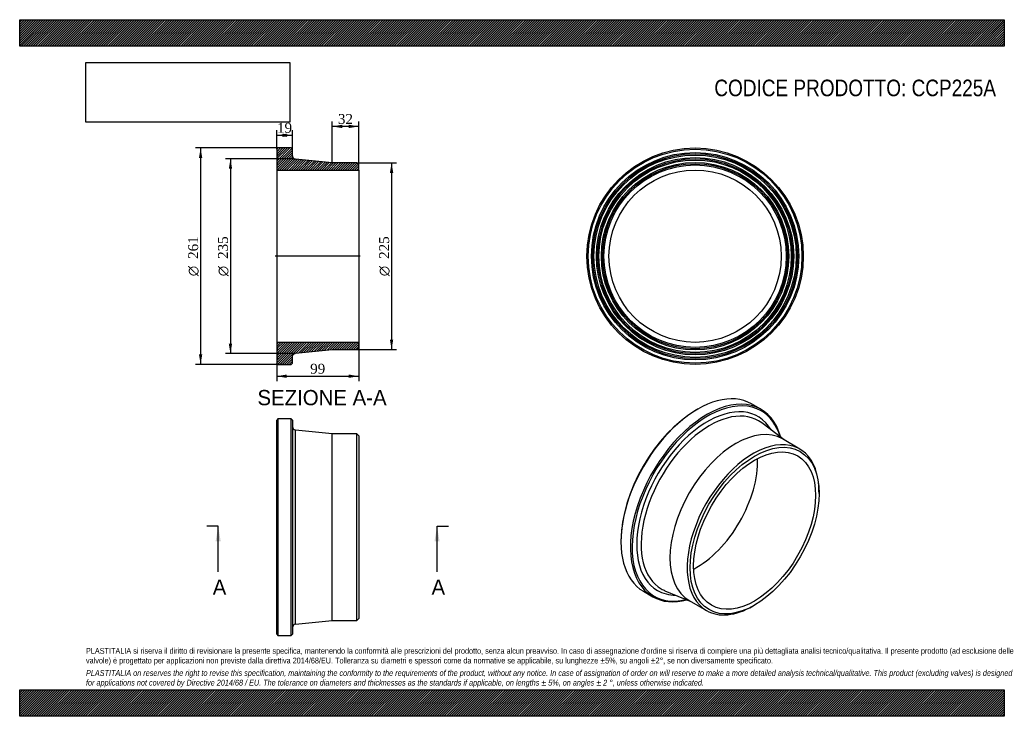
# Model space of a CAD drawing. Header units: millimetres. Extents: x 0 to 1188, y 0 to 840.
import ezdxf
from ezdxf.enums import TextEntityAlignment as Align
from ezdxf.lldxf.tags import DXFTag

# ---------------------------------------------------------------- set-up
doc = ezdxf.new("R2010")
doc.units = ezdxf.units.MM
doc.header["$LTSCALE"] = 4
for name, color, linetype in [('CCP225A', 7, 'Continuous'), ('Default', 7, 'Continuous'), ('DV4_Default', 7, 'Continuous')]:
    doc.layers.add(name, color=color, linetype=linetype)
doc.styles.add('SEACAD_Solid_Edge_ANSI', font='seans.ttf')
doc.styles.add('SEACAD_Solid_Edge_ANSI1_Symbols', font='semeca1.ttf')
doc.styles.add('SEACAD_Times_New_Roman', font='times.ttf')
tags = doc.linetypes.add('CENTER2', pattern=[28.575, 19.05, -3.175, 3.175, -3.175]).pattern_tags.tags
tags[10:11] = [DXFTag(74, 4), DXFTag(75, 0), DXFTag(340, '0'), DXFTag(46, 0.0), DXFTag(50, 0.0), DXFTag(44, 0.0), DXFTag(45, 0.0)]
tags[8:9] = [DXFTag(74, 4), DXFTag(75, 0), DXFTag(340, '0'), DXFTag(46, 0.0), DXFTag(50, 0.0), DXFTag(44, 0.0), DXFTag(45, 0.0)]
tags[6:7] = [DXFTag(74, 4), DXFTag(75, 0), DXFTag(340, '0'), DXFTag(46, 0.0), DXFTag(50, 0.0), DXFTag(44, 0.0), DXFTag(45, 0.0)]
tags[4:5] = [DXFTag(74, 4), DXFTag(75, 0), DXFTag(340, '0'), DXFTag(46, 0.0), DXFTag(50, 0.0), DXFTag(44, 0.0), DXFTag(45, 0.0)]
doc.dimstyles.new('ANSImm', dxfattribs={"dimtxt": 12, "dimasz": 12, "dimexe": 6, "dimexo": 0, "dimgap": 3, "dimtad": 1, "dimdsep": 46, "dimtxsty": 'SEACAD_Times_New_Roman', "dimblk1": '_SE_FILLED', "dimblk2": '_SE_FILLED', "dimsah": 1, "dimcen": 6, "dimazin": 0, "dimtfac": 0.85, "dimtdec": 3, "dimtofl": 0, "dimtmove": 0, "dimatfit": 3, "dimfxl": 1, "dimarcsym": 0})
picture_1 = doc.add_image_def('image1.jpg', size_in_pixel=(4302, 1260))

# ---------------------------------------------------------------- blocks, each defined once
blk = doc.blocks.new('SE')
at = {"layer": 'CCP225A', "color": 7, "linetype": 'Continuous'}
for p, q in [((311.6, 358.6), (310.1, 357.1)), ((310.1, 99.1), (310.1, 357.1)), ((311.6, 358.6), (311.6, 97.6)), ((327.6, 358.6), (311.6, 358.6)), ((327.6, 97.6), (327.6, 358.6)), ((329.1, 357.1), (327.6, 358.6)), ((329.1, 357.1), (329.1, 99.1)), ((332.7, 111), (332.7, 345.2)), ((377.1, 340.6), (332.7, 345.2)), ((377.1, 115.6), (377.1, 340.6)), ((406.6, 340.6), (377.1, 340.6)), ((406.6, 115.6), (406.6, 340.6)), ((409.1, 338.1), (406.6, 340.6)), ((409.1, 338.1), (409.1, 118.1)), ((332.7, 111), (377.1, 115.6)), ((377.1, 115.6), (406.6, 115.6)), ((406.6, 115.6), (409.1, 118.1)), ((310.1, 99.1), (311.6, 97.6)), ((311.6, 97.6), (327.6, 97.6)), ((327.6, 97.6), (329.1, 99.1))]:
    blk.add_line(p, q, dxfattribs=at)
for centre, start, end in [((333.1, 349.2), 180, 264.0531), ((333.1, 107), 95.9469, 180)]:
    blk.add_arc(centre, 4, start, end, dxfattribs=at)
blk = doc.blocks.new('SE1')
at = {"layer": 'CCP225A', "color": 7, "linetype": 'Continuous'}
for p, q in [((817.8, 370.3), (816.7, 369.6)), ((894.3, 370.2), (883, 376.7)), ((922.4, 333.2), (895.4, 353.8)), ((941.2, 322.3), (920.3, 334.4)), ((964.5, 268.8), (964.5, 270.8)), ((725.5, 211.7), (725.5, 210.4)), ((752.5, 150.7), (763.8, 144.2)), ((778.6, 151.4), (809.9, 138.3)), ((807.8, 139.5), (828.7, 127.5)), ((884.9, 133.1), (886.7, 134.1))]:
    blk.add_line(p, q, dxfattribs=at)
for centre, major_axis, start_param, end_param in [((817.8, 263.7), (65.3, 113), 0, 3.141593), ((829.1, 257.2), (-65.3, -113), 2.620482, 6.283185), ((830.1, 256.6), (64.5, 111.7), 0, 3.640767), ((816.7, 264.3), (-64.5, -111.7), 3.926991, 5.497787), ((830.1, 256.6), (-60.6, -104.9), 2.823262, 6.283185), ((832.7, 255.1), (-58.6, -101.4), 3.06922, 6.283185), ((830.1, 256.6), (64.5, 111.7), 5.784011, 6.283185), ((864.1, 237), (-56.2, -97.4), 3.141593, 6.283185), ((832.7, 255.1), (-58.6, -101.4), -3.215316, -3.213966), ((884.9, 224.9), (-56.2, -97.4), 2.356194, 6.283185), ((816.7, 264.3), (-52, -90), 0.739284, 2.402309), ((829.1, 257.2), (-65.3, -113), 0, 0.521111), ((830.1, 256.6), (-60.6, -104.9), 0, 0.31833), ((832.7, 255.1), (-58.6, -101.4), 0, 0.073724), ((884.9, 224.9), (-56.2, -97.4), 0, 0.785398)]:
    blk.add_ellipse(centre, major_axis=major_axis, ratio=0.57735, start_param=start_param, end_param=end_param, dxfattribs=at)
for major_axis in [(55, 95.3), (-52, -90)]:
    blk.add_ellipse((886.7, 223.9), major_axis=major_axis, ratio=0.57735, dxfattribs=at)
blk = doc.blocks.new('SE2')
at = {"layer": 'CCP225A', "color": 7, "linetype": 'Continuous'}
for radius in [130.5, 129, 125, 123.5, 122, 119, 117.5, 116, 113, 111.5, 110, 103.9]:
    blk.add_circle((814.9, 554.8), radius, dxfattribs=at)
blk = doc.blocks.new('SE4')
at = {"color": 7, "linetype": 'Continuous', "style": 'SEACAD_Solid_Edge_ANSI'}
blk.add_text('A', height=18.4, dxfattribs=at).set_placement((232.9, 164.9), align=Align.TOP_LEFT)
blk = doc.blocks.new('SE5')
at = {"color": 7, "linetype": 'Continuous', "style": 'SEACAD_Solid_Edge_ANSI'}
blk.add_text('A', height=18.4, dxfattribs=at).set_placement((496.9, 164.9), align=Align.TOP_LEFT)
blk = doc.blocks.new('SEANNOT_GROUP')
at = {"linetype": 'Continuous'}
blk.add_hatch(color=7, dxfattribs=at).paths.add_polyline_path([(242.6, 210.9), (239.5, 229.3), (236.4, 210.9)])
at = {"color": 7, "linetype": 'Continuous'}
blk.add_lwpolyline([(239.5, 174.1), (239.5, 229.3)], dxfattribs=at)
blk = doc.blocks.new('SEANNOT_GROUP1')
at = {"linetype": 'Continuous'}
blk.add_hatch(color=7, dxfattribs=at).paths.add_polyline_path([(506.6, 210.9), (503.6, 229.3), (500.5, 210.9)])
at = {"color": 7, "linetype": 'Continuous'}
blk.add_lwpolyline([(503.6, 174.1), (503.6, 229.3)], dxfattribs=at)
blk = doc.blocks.new('SE3')
at = {"layer": 'Default', "color": 7, "linetype": 'CENTER2'}
for p, q in [((239.5, 229.3), (225.7, 229.3)), ((503.6, 229.3), (517.4, 229.3))]:
    blk.add_line(p, q, dxfattribs=at)
at = {"layer": 'Default', "color": 7, "linetype": 'CENTER2', "const_width": 0.0001}
blk.add_lwpolyline([(239.5, 229.3), (503.6, 229.3)], dxfattribs=at)
at = {"layer": 'Default'}
for name in ['SEANNOT_GROUP', 'SEANNOT_GROUP1', 'SE4', 'SE5']:
    blk.add_blockref(name, (0, 0), dxfattribs=at)
blk = doc.blocks.new('SE6')
at = {"layer": 'CCP225A', "linetype": 'Continuous'}
h = blk.add_hatch(dxfattribs=at)
h.set_pattern_fill('LINE', scale=0.62992, angle=45, style=0)
edge = h.paths.add_edge_path()
edge.add_line((406.6, 667.3), (377.1, 667.3))
edge.add_line((377.1, 667.3), (332.7, 671.9))
edge.add_spline(control_points=[(332.7, 671.9), (332.5, 672), (332.2, 672), (331.8, 672.2), (331.5, 672.2), (330.9, 672.6), (330.5, 672.9), (330, 673.4), (329.8, 673.6), (329.6, 674), (329.5, 674.3), (329.3, 674.7), (329.2, 675), (329.1, 675.4), (329.1, 675.7), (329.1, 675.9)], knot_values=[0, 0, 0, 0, 0.125, 0.125, 0.25, 0.25, 0.5, 0.5, 0.625, 0.625, 0.75, 0.75, 0.875, 0.875, 1, 1, 1, 1], degree=3, periodic=0)
edge.add_line((329.1, 675.9), (329.1, 683.8))
edge.add_line((329.1, 683.8), (327.6, 685.3))
edge.add_line((327.6, 685.3), (311.6, 685.3))
edge.add_line((311.6, 685.3), (310.1, 683.8))
edge.add_line((310.1, 683.8), (310.1, 679.8))
edge.add_line((310.1, 679.8), (311.2, 678.3))
edge.add_line((311.2, 678.3), (310.1, 676.8))
edge.add_line((310.1, 676.8), (310.1, 673.8))
edge.add_line((310.1, 673.8), (311.2, 672.3))
edge.add_line((311.2, 672.3), (310.1, 670.8))
edge.add_line((310.1, 670.8), (310.1, 667.8))
edge.add_line((310.1, 667.8), (311.2, 666.3))
edge.add_line((311.2, 666.3), (310.1, 664.8))
edge.add_line((310.1, 664.8), (310.1, 658.7))
edge.add_line((310.1, 658.7), (409.1, 658.7))
edge.add_line((409.1, 658.7), (409.1, 664.8))
edge.add_line((409.1, 664.8), (406.6, 667.3))
h = blk.add_hatch(dxfattribs=at)
h.set_pattern_fill('LINE', scale=0.62992, angle=45, style=0)
edge = h.paths.add_edge_path()
edge.add_line((409.1, 444.8), (409.1, 450.9))
edge.add_line((409.1, 450.9), (310.1, 450.9))
edge.add_line((310.1, 450.9), (310.1, 444.8))
edge.add_line((310.1, 444.8), (311.2, 443.3))
edge.add_line((311.2, 443.3), (310.1, 441.8))
edge.add_line((310.1, 441.8), (310.1, 438.8))
edge.add_line((310.1, 438.8), (311.2, 437.3))
edge.add_line((311.2, 437.3), (310.1, 435.8))
edge.add_line((310.1, 435.8), (310.1, 432.8))
edge.add_line((310.1, 432.8), (311.2, 431.3))
edge.add_line((311.2, 431.3), (310.1, 429.8))
edge.add_line((310.1, 429.8), (310.1, 425.8))
edge.add_line((310.1, 425.8), (311.6, 424.3))
edge.add_line((311.6, 424.3), (327.6, 424.3))
edge.add_line((327.6, 424.3), (329.1, 425.8))
edge.add_line((329.1, 425.8), (329.1, 433.7))
edge.add_spline(control_points=[(329.1, 433.7), (329.1, 434), (329.1, 434.2), (329.2, 434.7), (329.3, 434.9), (329.5, 435.4), (329.6, 435.6), (329.8, 436), (330, 436.2), (330.3, 436.6), (330.5, 436.7), (330.9, 437), (331.1, 437.2), (331.5, 437.4), (331.8, 437.5), (332.2, 437.6), (332.5, 437.7), (332.7, 437.7)], knot_values=[0, 0, 0, 0, 0.125, 0.125, 0.25, 0.25, 0.375, 0.375, 0.5, 0.5, 0.625, 0.625, 0.75, 0.75, 0.875, 0.875, 1, 1, 1, 1], degree=3, periodic=0)
edge.add_line((332.7, 437.7), (377.1, 442.3))
edge.add_line((377.1, 442.3), (406.6, 442.3))
edge.add_line((406.6, 442.3), (409.1, 444.8))
at = {"layer": 'CCP225A', "color": 7, "linetype": 'Continuous'}
for p, q in [((310.1, 683.8), (311.6, 685.3)), ((310.1, 683.8), (310.1, 679.8)), ((310.1, 679.8), (310.1, 676.8)), ((310.1, 679.8), (311.2, 678.3)), ((311.2, 678.3), (310.1, 676.8)), ((327.6, 685.3), (311.6, 685.3)), ((327.6, 685.3), (329.1, 683.8)), ((329.1, 675.9), (329.1, 683.8)), ((310.1, 676.8), (310.1, 673.8)), ((310.1, 673.8), (310.1, 670.8)), ((310.1, 673.8), (311.2, 672.3)), ((311.2, 672.3), (310.1, 670.8)), ((310.1, 670.8), (310.1, 667.8)), ((310.1, 667.8), (310.1, 664.8)), ((310.1, 667.8), (311.2, 666.3)), ((311.2, 666.3), (310.1, 664.8)), ((377.1, 667.3), (332.7, 671.9)), ((406.6, 667.3), (377.1, 667.3)), ((406.6, 667.3), (409.1, 664.8)), ((310.1, 664.8), (310.1, 658.7)), ((310.1, 658.7), (310.1, 450.9)), ((310.1, 658.7), (409.1, 658.7)), ((409.1, 658.7), (409.1, 664.8)), ((409.1, 658.7), (409.1, 450.9)), ((409.1, 450.9), (310.1, 450.9)), ((310.1, 450.9), (310.1, 444.8)), ((310.1, 444.8), (310.1, 441.8)), ((310.1, 444.8), (311.2, 443.3)), ((311.2, 443.3), (310.1, 441.8)), ((310.1, 441.8), (310.1, 438.8)), ((332.7, 437.7), (377.1, 442.3)), ((377.1, 442.3), (406.6, 442.3)), ((409.1, 444.8), (406.6, 442.3)), ((409.1, 444.8), (409.1, 450.9)), ((310.1, 438.8), (310.1, 435.8)), ((310.1, 438.8), (311.2, 437.3)), ((311.2, 437.3), (310.1, 435.8)), ((310.1, 435.8), (310.1, 432.8)), ((310.1, 432.8), (310.1, 429.8)), ((310.1, 432.8), (311.2, 431.3)), ((311.2, 431.3), (310.1, 429.8)), ((310.1, 429.8), (310.1, 425.8)), ((329.1, 425.8), (329.1, 433.7)), ((311.6, 424.3), (310.1, 425.8)), ((311.6, 424.3), (327.6, 424.3)), ((329.1, 425.8), (327.6, 424.3))]:
    blk.add_line(p, q, dxfattribs=at)
for points, knots in [([(332.7, 671.9), (331.7, 672), (330.8, 672.5), (329.5, 674), (329.1, 674.9), (329.1, 675.9)], [0, 0, 0, 0, 0.5, 0.5, 1, 1, 1, 1]), ([(329.1, 433.7), (329.1, 434), (329.1, 434.2), (329.2, 434.7), (329.3, 434.9), (329.5, 435.4), (329.6, 435.6), (329.8, 436), (330, 436.2), (330.3, 436.6), (330.5, 436.7), (330.9, 437), (331.1, 437.2), (331.5, 437.4), (331.8, 437.5), (332.2, 437.6), (332.5, 437.7), (332.7, 437.7)], [0, 0, 0, 0, 0.125, 0.125, 0.25, 0.25, 0.375, 0.375, 0.5, 0.5, 0.625, 0.625, 0.75, 0.75, 0.875, 0.875, 1, 1, 1, 1])]:
    blk.add_open_spline(points, degree=3, knots=knots, dxfattribs=at)
at = {"layer": 'DV4_Default', "color": 7, "linetype": 'CENTER2'}
for p, q in [((329.1, 675.9), (329.1, 672.3)), ((329.1, 672.3), (332.7, 671.9)), ((410.9, 554.8), (308.4, 554.8)), ((332.7, 437.7), (329.1, 437.3)), ((329.1, 433.7), (329.1, 437.3))]:
    blk.add_line(p, q, dxfattribs=at)
blk = doc.blocks.new('DMBLK46')
at = {"layer": 'Default', "linetype": 'Continuous'}
for points in [[(322.1, 702.6), (310.1, 700.6), (322.1, 698.6)], [(317.1, 702.6), (317.1, 698.6), (329.1, 700.6)]]:
    blk.add_hatch(color=7, dxfattribs=at).paths.add_polyline_path(points)
at = {"layer": 'Default', "color": 7, "linetype": 'Continuous'}
for p, q in [((310.1, 683.8), (310.1, 706.6)), ((329.1, 683.8), (329.1, 706.6)), ((310.1, 700.6), (329.1, 700.6))]:
    blk.add_line(p, q, dxfattribs=at)
at = {"layer": 'Default', "color": 7, "linetype": 'Continuous', "style": 'SEACAD_Times_New_Roman'}
blk.add_text('19', height=12, dxfattribs=at).set_placement((310.5, 715.6), align=Align.TOP_LEFT)
blk = doc.blocks.new('_SE_FILLED')
at = {"color": 0}
blk.add_line((0, 0), (-1, 0), dxfattribs=at)
blk.add_solid([(0, 0), (-1, -0.1665), (-1, 0.1665), (0, 0)], dxfattribs=at)
blk = doc.blocks.new('GDimGGroup')
at = {"layer": 'Default', "linetype": 'Continuous'}
for points in [[(216.3, 673.3), (220.3, 673.3), (218.3, 685.3)], [(216.3, 436.3), (218.3, 424.3), (220.3, 436.3)]]:
    blk.add_hatch(color=7, dxfattribs=at).paths.add_polyline_path(points)
at = {"layer": 'Default', "color": 7, "linetype": 'Continuous'}
for p, q in [((319.6, 685.3), (212.3, 685.3)), ((218.3, 685.3), (218.3, 424.3)), ((319.6, 424.3), (212.3, 424.3))]:
    blk.add_line(p, q, dxfattribs=at)
for s, style, p in [('261', 'SEACAD_Times_New_Roman', (203.3, 551.6)), ('O', 'SEACAD_Solid_Edge_ANSI1_Symbols', (203.3, 530.7))]:
    blk.add_text(s, height=12, rotation=90, dxfattribs=dict(at, style=style)).set_placement(p, align=Align.TOP_LEFT)
blk = doc.blocks.new('GDimGGroup1')
at = {"layer": 'Default', "linetype": 'Continuous'}
for points in [[(252.3, 660.3), (256.3, 660.3), (254.3, 672.3)], [(252.3, 449.3), (254.3, 437.3), (256.3, 449.3)]]:
    blk.add_hatch(color=7, dxfattribs=at).paths.add_polyline_path(points)
at = {"layer": 'Default', "color": 7, "linetype": 'Continuous'}
for p, q in [((329.1, 672.3), (248.3, 672.3)), ((254.3, 672.3), (254.3, 437.3)), ((329.1, 437.3), (248.3, 437.3))]:
    blk.add_line(p, q, dxfattribs=at)
for s, style, p in [('235', 'SEACAD_Times_New_Roman', (239.3, 551.6)), ('O', 'SEACAD_Solid_Edge_ANSI1_Symbols', (239.3, 530.7))]:
    blk.add_text(s, height=12, rotation=90, dxfattribs=dict(at, style=style)).set_placement(p, align=Align.TOP_LEFT)
blk = doc.blocks.new('GDimGGroup2')
at = {"layer": 'Default', "linetype": 'Continuous'}
for points in [[(450.7, 655.3), (448.7, 667.3), (446.7, 655.3)], [(450.7, 454.3), (446.7, 454.3), (448.7, 442.3)]]:
    blk.add_hatch(color=7, dxfattribs=at).paths.add_polyline_path(points)
at = {"layer": 'Default', "color": 7, "linetype": 'Continuous'}
for p, q in [((406.6, 667.3), (454.7, 667.3)), ((448.7, 667.3), (448.7, 442.3)), ((406.6, 442.3), (454.7, 442.3))]:
    blk.add_line(p, q, dxfattribs=at)
for s, style, p in [('225', 'SEACAD_Times_New_Roman', (433.7, 551.6)), ('O', 'SEACAD_Solid_Edge_ANSI1_Symbols', (433.7, 530.7))]:
    blk.add_text(s, height=12, rotation=90, dxfattribs=dict(at, style=style)).set_placement(p, align=Align.TOP_LEFT)
blk = doc.blocks.new('DMBLK47')
at = {"layer": 'Default', "linetype": 'Continuous'}
for points in [[(389.1, 713.3), (377.1, 711.3), (389.1, 709.3)], [(397.1, 713.3), (397.1, 709.3), (409.1, 711.3)]]:
    blk.add_hatch(color=7, dxfattribs=at).paths.add_polyline_path(points)
at = {"layer": 'Default', "color": 7, "linetype": 'Continuous'}
for p, q in [((377.1, 667.3), (377.1, 717.3)), ((409.1, 658.7), (409.1, 717.3)), ((409.1, 711.3), (377.1, 711.3))]:
    blk.add_line(p, q, dxfattribs=at)
at = {"layer": 'Default', "color": 7, "linetype": 'Continuous', "style": 'SEACAD_Times_New_Roman'}
blk.add_text('32', height=12, dxfattribs=at).set_placement((384, 726.3), align=Align.TOP_LEFT)
blk = doc.blocks.new('DMBLK48')
at = {"layer": 'Default', "linetype": 'Continuous'}
for points in [[(322.1, 408.1), (322.1, 412.1), (310.1, 410.1)], [(397.1, 408.1), (409.1, 410.1), (397.1, 412.1)]]:
    blk.add_hatch(color=7, dxfattribs=at).paths.add_polyline_path(points)
at = {"layer": 'Default', "color": 7, "linetype": 'Continuous'}
for p, q in [((310.1, 450.9), (310.1, 404.1)), ((409.1, 450.9), (409.1, 404.1)), ((310.1, 410.1), (409.1, 410.1))]:
    blk.add_line(p, q, dxfattribs=at)
at = {"layer": 'Default', "color": 7, "linetype": 'Continuous', "style": 'SEACAD_Times_New_Roman'}
blk.add_text('99', height=12, dxfattribs=at).set_placement((350.5, 425.1), align=Align.TOP_LEFT)

msp = doc.modelspace()

# ---------------------------------------------------------------- hatches: boundary and pattern name
at = {"layer": 'Default', "linetype": 'Continuous'}
h = msp.add_hatch(dxfattribs=at)
h.set_pattern_fill('LINE', scale=0.629921, angle=45, style=0)
h.paths.add_polyline_path([(1188, 808), (1188, 840), (0, 840), (0, 808)])
for points in [[(1188, 808), (1188, 840), (0, 840), (0, 808)], [(1188, 0), (1188, 32), (0, 32), (0, 0)]]:
    msp.add_hatch(color=7, dxfattribs=at).paths.add_polyline_path(points)
h = msp.add_hatch(dxfattribs=at)
h.set_pattern_fill('LINE', scale=0.629921, angle=45, style=0)
h.paths.add_polyline_path([(1188, 0), (1188, 32), (0, 32), (0, 0)])

# ---------------------------------------------------------------- linework, layer by layer
at = {"layer": 'Default', "color": 7, "linetype": 'Continuous'}
for p, q in [((0, 840), (1188, 840)), ((0, 808), (0, 840)), ((1188, 840), (1188, 808)), ((1188, 808), (0, 808)), ((0, 32), (1188, 32)), ((0, 0), (0, 32)), ((1188, 32), (1188, 0)), ((1188, 0), (0, 0))]:
    msp.add_line(p, q, dxfattribs=at)

# ---------------------------------------------------------------- block references
at = {"layer": 'Default'}
for name in ['GDimGGroup', 'SE6', 'SE2', 'GDimGGroup1', 'GDimGGroup2', 'SE1', 'SE', 'SE3']:
    msp.add_blockref(name, (0, 0), dxfattribs=at)

# ---------------------------------------------------------------- texts
at = {"layer": 'Default', "color": 7, "linetype": 'Continuous', "style": 'SEACAD_Solid_Edge_ANSI'}
msp.add_text('SEZIONE A-A', height=18.4, dxfattribs=at).set_placement((286.868, 393.485), align=Align.TOP_LEFT)
at = {"layer": 'Default', "attachment_point": 1}
for s, insert, char_height, width in [('{\\fArial Narrow|b0||i0||c0|p34;\\C7;\\H20.;\\W1.;CODICE PRODOTTO: CCP225A}', (838.111, 767.737), 20, 340.64549), ("{\\fArial Narrow|b0||i0||c0|p34;\\C7;\\H7.;\\W1.;PLASTITALIA si riserva il diritto di revisionare la presente specifica, mantenendo la conformità alle prescrizioni del prodotto, senza alcun preavviso. In caso di assegnazione d'ordine si riserva di compiere una più dettagliata analisi tecnico/qualitativa. Il presente prodotto (ad esclusione delle \\P}{\\fArial Narrow|b0||i0||c0|p34;\\C7;\\H7.;\\W1.;valvole) è progettato per applicazioni non previste dalla direttiva 2014/68/EU. Tolleranza su diametri e spessori come da normative se applicabile, su lunghezze ±5%, su angoli ±2°, se non diversamente specificato.\\P}{\\fArial Narrow|b0||i0||c0|p34;\\C7;\\H2.;\\W1.;   \\P}{\\fArial Narrow|b0||i1||c0|p34;\\C7;\\H7.;\\W1.;PLASTITALIA on reserves the right to revise this specification, maintaining the conformity to the requirements of the product, without any notice. In case of assignation of order on will reserve to make a more detailed analysis technical/qualitative. This product (excluding valves) is designed \\P}{\\fArial Narrow|b0||i1||c0|p34;\\C7;\\H7.;\\W1.;for applications not covered by Directive 2014/68 / EU. The tolerance on diameters and thicknesses as the standards if applicable, on lengths ± 5%, on angles ± 2 °, unless otherwise indicated.\\P}", (80, 82.409), 7, 1028)]:
    msp.add_mtext(s, dxfattribs=dict(at, insert=insert, char_height=char_height, width=width))

# ---------------------------------------------------------------- dimensions: what is measured, and where the dimension line sits
at = {"layer": 'Default', "color": 7, "linetype": 'Continuous'}
dim = msp.add_linear_dim(base=(377.127, 711.265), p1=(409.127, 658.714), p2=(377.127, 667.314), text='\\A1;<>', dimstyle='ANSImm', dxfattribs=at)
dim.commit()
dim.dimension.update_dxf_attribs({"geometry": 'DMBLK47', "text_midpoint": (393.127, 711.265), "dimtype": 160})
for base, p1, p2, picture, middle in [((310.127, 700.557), (310.127, 683.815), (329.127, 683.815), 'DMBLK46', (319.627, 700.557)), ((310.127, 410.101), (310.127, 450.928), (409.127, 450.928), 'DMBLK48', (359.627, 410.101))]:
    dim = msp.add_linear_dim(base=base, p1=p1, p2=p2, angle=0, text='\\A1;<>', dimstyle='ANSImm', dxfattribs=at)
    dim.commit()
    dim.dimension.update_dxf_attribs({"geometry": picture, "text_midpoint": middle, "dimtype": 161})

# ---------------------------------------------------------------- pictures from other files: only their frames are drawn
image = msp.add_image(picture_1, insert=(80, 716.413), size_in_units=(245.829, 72))
image.dxf.flags = 7

doc.saveas('drawing.dxf')
